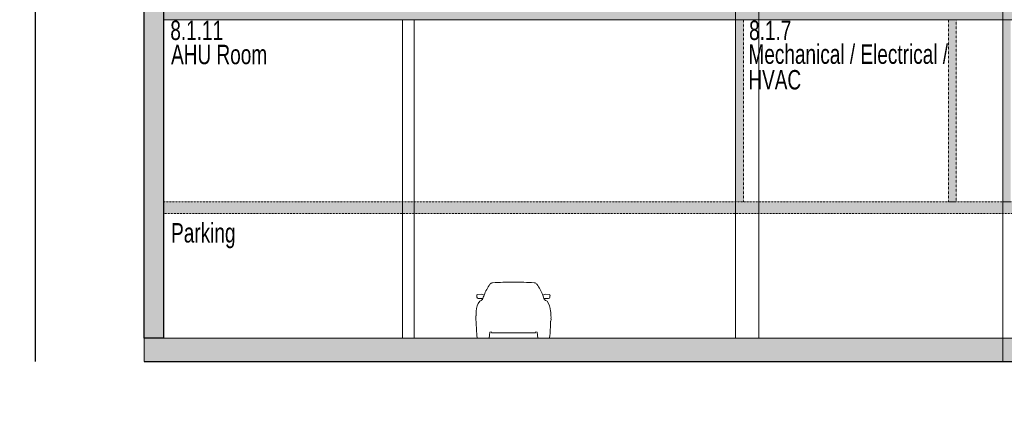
# Model space of a CAD drawing. Header units: millimetres. Extents: x -409347 to -76892, y 286088 to 1850972.
# Tile 66 of 256: x -293908 to -268570, y 541294 to 551638. Entities that reach past the tile are written whole.
import ezdxf

# ---------------------------------------------------------------- set-up
doc = ezdxf.new("R2010")
doc.units = ezdxf.units.MM
doc.linetypes.add('DGN Style 2', pattern=[3.08948, 1.853688, -1.235792])
for name, color, linetype, lineweight in [('A_BU_CONCRETE_S_FILL', 7, 'Continuous', 0), ('A_BU_FURNITURE_E', 58, 'Continuous', 0), ('A_P_ALLG_RWO_X_X', 20, 'Continuous', 30), ('A_P_FASD_TRA_V_X', 54, 'DGN Style 2', 0), ('A_P_WAND_BET_A_X', 25, 'Continuous', 0), ('A_P_WAND_BET_V_X', 131, 'DGN Style 2', 0), ('A_P_WAND_BET_X_X', 251, 'Continuous', 30), ('W_TEXT1', 251, 'Continuous', 13), ('Z_RAUMSTEMPEL', 251, 'Continuous', 0)]:
    doc.layers.add(name, color=color, linetype=linetype, lineweight=lineweight)
doc.styles.add('H_200-25', font='arial.ttf', dxfattribs={"width": 0.7, "height": 0.5})
doc.styles.add('HPP200-25', font='arial.ttf', dxfattribs={"width": 0.7, "height": 0.5})

msp = doc.modelspace()

# ---------------------------------------------------------------- hatches: boundary and pattern name
at = {"layer": 'A_BU_CONCRETE_S_FILL'}
for points in [[(-228962, 551638), (-290207, 551638), (-290207, 551938), (-284057, 551938), (-284057, 582338), (-283757, 582338), (-283757, 551938), (-228962, 551938)], [(-290707, 542838), (-290707, 561438), (-293507, 561438), (-293507, 561938), (-290407, 561938), (-290407, 571842), (-290407, 571938), (-284057, 571938), (-284057, 571538), (-290207, 571538), (-290207, 561938), (-290207, 561938), (-290207, 543438), (-232736, 543438), (-232736, 551638), (-232236, 551638), (-232236, 542838)]]:
    msp.add_hatch(color=256, dxfattribs=at).paths.add_polyline_path(points, flags=0)
at = {"layer": 'A_P_FASD_TRA_V_X', "ltscale": 0.01, "extrusion": (0, 0, -1)}
msp.add_hatch(color=256, dxfattribs=at).paths.add_polyline_path([(275285, 546944), (275285, 551638), (275485, 551638), (275485, 546944)], flags=0)
at = {"layer": 'A_P_FASD_TRA_V_X', "ltscale": 0.01}
for points in [[(-270007, 546944), (-270007, 551638), (-269807, 551638), (-269807, 546944)], [(-268607, 546944), (-268607, 551638), (-268407, 551638), (-268407, 546944)], [(-290207, 546644), (-290207, 546944), (-232736, 546944), (-232736, 546644)]]:
    msp.add_hatch(color=256, dxfattribs=at).paths.add_polyline_path(points, flags=0)
at = {"layer": 'A_P_WAND_BET_X_X', "ltscale": 0.01, "extrusion": (0, 0, -1)}
msp.add_hatch(color=256, dxfattribs=at).paths.add_polyline_path([(290207, 543438), (290207, 561438), (290707, 561438), (290707, 543438)], flags=0)

# ---------------------------------------------------------------- linework, layer by layer
at = {"layer": 'A_BU_CONCRETE_S_FILL'}
for p, q in [((-290207, 543438), (-290207, 561938)), ((-290707, 561438), (-290707, 542838)), ((-268607, 543438), (-268607, 556538)), ((-290207, 551938), (-290207, 551638)), ((-290207, 551638), (-228962, 551638)), ((-268607, 542838), (-268607, 551638)), ((-232736, 543438), (-290207, 543438)), ((-268008, 543438), (-268607, 543438)), ((-290707, 542838), (-232236, 542838))]:
    msp.add_line(p, q, dxfattribs=at)
for points in [[(-275485, 556538), (-274886, 556538), (-274886, 543438), (-275485, 543438)], [(-284057, 551638), (-283757, 551638), (-283757, 543438), (-284057, 543438)]]:
    msp.add_3dface(points, dxfattribs=at)
at = {"layer": 'A_BU_FURNITURE_E'}
for p, q in [((-282142, 544487), (-282144, 544530)), ((-282124, 544561), (-282019, 544569)), ((-281956, 544545), (-282019, 544569)), ((-282019, 544569), (-281956, 544545)), ((-280387, 544569), (-280449, 544545)), ((-280449, 544545), (-280387, 544569)), ((-280387, 544569), (-280281, 544561)), ((-280261, 544530), (-280263, 544487)), ((-281991, 544454), (-282107, 544456)), ((-280298, 544456), (-280414, 544454)), ((-281813, 543589), (-281830, 543438)), ((-281779, 543602), (-281813, 543589)), ((-281768, 543573), (-281779, 543602)), ((-281203, 543573), (-281768, 543573)), ((-280638, 543573), (-281203, 543573)), ((-280627, 543602), (-280638, 543573)), ((-280592, 543589), (-280627, 543602)), ((-280576, 543438), (-280592, 543589)), ((-282135, 543438), (-282135, 543448)), ((-281830, 543438), (-282135, 543438)), ((-280270, 543438), (-280576, 543438)), ((-280270, 543448), (-280270, 543438))]:
    msp.add_line(p, q, dxfattribs=at)
for centre, radius, start, end in [((-280811, 544108), 1226, 144.2416, 159.126), ((-281733, 544772), 88.9, 94.4093, 144.2416), ((-281289, 539008), 5870, 89.16, 94.4093), ((-281117, 539008), 5870, 85.5903, 90.8397), ((-280672, 544772), 88.9, 35.7581, 85.5903), ((-281595, 544108), 1226, 20.8736, 35.7581), ((-282118, 544535), 26.7, 103.4104, 190.7467), ((-280811, 544108), 1226, 159.126, 164.7452), ((-281595, 544108), 1226, 15.2544, 20.8736), ((-280287, 544535), 26.7, 349.253, 76.5892), ((-281648, 544093), 515, 145.1084, 175.5614), ((-282107, 544492), 35.7, 187.6377, 269.4541), ((-282265, 544824), 478, 294.0939, 304.6238), ((-280140, 544824), 478, 235.3759, 245.9058), ((-280758, 544093), 515, 4.4383, 34.8913), ((-280298, 544492), 35.7, 271.2434, 352.362), ((-280796, 544021), 1369, 175.3232, 180.4277), ((-281609, 544021), 1369, 359.572, 4.6765), ((-282076, 543974), 96.8, 157.6837, 197.6853), ((-282076, 543915), 96.8, 157.6837, 206.5234), ((-278021, 543889), 4138, 180.2335, 186.1281), ((-284385, 543889), 4138, 353.8715, 359.7661), ((-280330, 543915), 96.8, 333.4762, 22.316), ((-280330, 543974), 96.8, 342.3143, 22.316)]:
    msp.add_arc(centre, radius, start, end, dxfattribs=at)
at = {"layer": 'A_P_ALLG_RWO_X_X', "ltscale": 0.01}
msp.add_line((-293507, 580559), (-293507, 542834), dxfattribs=at)
at = {"layer": 'A_P_FASD_TRA_V_X', "ltscale": 0.01}
for p, q in [((-275485, 546944), (-275485, 551638)), ((-275485, 551638), (-275285, 551638)), ((-275285, 551638), (-275285, 546944)), ((-269807, 551638), (-270007, 551638)), ((-270007, 551638), (-270007, 546944)), ((-269807, 546944), (-269807, 551638)), ((-268407, 551638), (-268607, 551638)), ((-268607, 551638), (-268607, 546944)), ((-290207, 546944), (-290207, 546644)), ((-232736, 546944), (-290207, 546944)), ((-275285, 546944), (-275485, 546944)), ((-270007, 546944), (-269807, 546944)), ((-268607, 546944), (-268407, 546944)), ((-290207, 546644), (-232736, 546644))]:
    msp.add_line(p, q, dxfattribs=at)
at = {"layer": 'A_P_WAND_BET_A_X', "ltscale": 0.01}
msp.add_3dface([(-409347, 1850972), (-87526, 1850972), (-87526, 286088), (-409347, 286088)], dxfattribs=at)
at = {"layer": 'A_P_WAND_BET_V_X'}
msp.add_3dface([(-346400, 627362), (-346400, 492362), (-171400, 492362), (-171400, 627362)], dxfattribs=at)
at = {"layer": 'A_P_WAND_BET_X_X', "ltscale": 0.01}
for p, q in [((-290707, 543438), (-290707, 561438)), ((-290207, 561438), (-290207, 543438)), ((-290207, 543438), (-290707, 543438)), ((-290707, 542838), (-232236, 542838)), ((-290707, 542838), (-232236, 542838))]:
    msp.add_line(p, q, dxfattribs=at)

# ---------------------------------------------------------------- texts
at = {"layer": 'W_TEXT1', "style": 'HPP200-25', "width": 0.7}
for s, p in [('AHU Room', (-290012, 550492)), ('Mechanical / Electrical /', (-275153, 550501)), ('HVAC', (-275156, 549841)), ('Parking', (-290012, 545899))]:
    msp.add_text(s, height=500, dxfattribs=at).set_placement(p)
at = {"layer": 'Z_RAUMSTEMPEL', "style": 'H_200-25', "width": 0.7}
for s, p in [('8.1.11', (-290032, 551115)), ('8.1.7', (-275137, 551115))]:
    msp.add_text(s, height=500, dxfattribs=at).set_placement(p)

doc.saveas('drawing.dxf')
